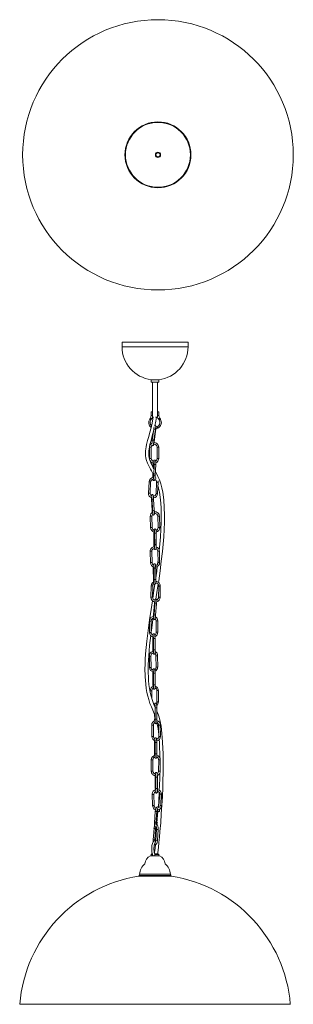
# Model space of a CAD drawing. Header units: millimetres. Extents: x -334 to 172, y -1581 to 241.
import ezdxf

# ---------------------------------------------------------------- set-up
doc = ezdxf.new("R2010")
doc.units = ezdxf.units.MM

msp = doc.modelspace()

# ---------------------------------------------------------------- linework, layer by layer
at = {"color": 7, "linetype": 'Continuous', "lineweight": 15}
for p, q in [((-144.8, -355.7), (-144.8, -364.3)), ((-144.8, -355.7), (-22.8, -355.7)), ((-22.8, -364.3), (-22.8, -355.7)), ((-90.8, -425.3), (-90.8, -429.7)), ((-90.8, -425.3), (-76.8, -425.3)), ((-76.8, -429.7), (-90.8, -429.7)), ((-88.7, -429.7), (-88.7, -484.7)), ((-79, -484.7), (-79, -429.7)), ((-76.8, -429.7), (-76.8, -425.3)), ((-79, -467.9), (-79, -457.1)), ((-91, -484.7), (-91, -491.7)), ((-88.7, -484.7), (-91, -484.7)), ((-88.7, -484.7), (-88.7, -491.7)), ((-79.1, -491.7), (-79.1, -484.7)), ((-76.7, -484.7), (-79.1, -484.7)), ((-76.7, -491.7), (-76.7, -484.7)), ((-92.4, -496.5), (-93.6, -498.3)), ((-91.4, -499.8), (-90.1, -498)), ((-86.8, -494.7), (-88.7, -494.7)), ((-79, -494.7), (-82.9, -494.7)), ((-79, -494.7), (-79, -494.7)), ((-77.5, -498), (-76.3, -499.8)), ((-74, -498.3), (-75.2, -496.5)), ((-86.1, -516.9), (-88.9, -537)), ((-85.9, -537.5), (-83.1, -517.3)), ((-85.6, -540.9), (-82.8, -520.7)), ((-79.9, -512.4), (-79.9, -512.4)), ((-94, -550.1), (-93.9, -571.1)), ((-90.9, -571), (-91, -550)), ((-80, -550), (-80, -571)), ((-77, -571), (-77, -550)), ((-87.2, -582.6), (-87.4, -587.3)), ((-87.2, -582.6), (-87.2, -582.6)), ((-85.3, -582.1), (-86.3, -603.1)), ((-85.3, -582.1), (-85.3, -582.1)), ((-83.3, -603.3), (-82.3, -582.2)), ((-87.9, -598.7), (-88.1, -603.5)), ((-94.9, -614.2), (-96, -635.1)), ((-93, -635.2), (-91.9, -614.4)), ((-88.1, -603.5), (-88.1, -603.5)), ((-80.9, -614.9), (-82, -635.8)), ((-79, -636.1), (-77.9, -615.1)), ((-90.5, -646.3), (-89.3, -667.2)), ((-90.5, -646.3), (-90.5, -646.3)), ((-89.4, -646.1), (-88.2, -667.1)), ((-89.4, -646.1), (-89.4, -646.1)), ((-85.2, -666.9), (-86.4, -646)), ((-89.3, -667.2), (-89.3, -667.2)), ((-92.6, -678.2), (-92, -699.1)), ((-89, -699), (-89.6, -678.1)), ((-78.7, -678), (-78.1, -699)), ((-75.1, -698.8), (-75.7, -677.9)), ((-84.7, -709.4), (-84.5, -730.5)), ((-84.7, -709.4), (-84.7, -709.4)), ((-81.5, -730.5), (-81.7, -709.4)), ((-86.1, -710.5), (-86, -731.4)), ((-86.1, -710.5), (-86.1, -710.5)), ((-92.7, -742.9), (-92.2, -763.8)), ((-89.2, -763.8), (-89.7, -742.8)), ((-86, -731.4), (-86, -731.4)), ((-78.8, -742.7), (-78.3, -763.7)), ((-75.3, -763.5), (-75.8, -742.6)), ((-78.4, -761.4), (-79, -766.4)), ((-87.1, -775.1), (-86.9, -796)), ((-87.1, -775.1), (-87.1, -775.1)), ((-85.6, -774), (-85.4, -795.1)), ((-85.6, -774), (-85.6, -774)), ((-82.4, -795.1), (-82.6, -774)), ((-86.9, -796), (-86.9, -796)), ((-91.1, -806.8), (-91.5, -827.7)), ((-88.5, -827.8), (-88.1, -806.8)), ((-77.1, -807), (-77.5, -828.1)), ((-74.5, -828.1), (-74.1, -807)), ((-84.8, -839), (-86.5, -859.9)), ((-84, -839.6), (-85.7, -860.5)), ((-84.8, -839), (-84.8, -839)), ((-84, -839.6), (-84, -839.6)), ((-82.8, -860.8), (-81, -839.8)), ((-94.1, -872), (-93.9, -893)), ((-90.9, -893), (-91.1, -872)), ((-87, -863.3), (-86.5, -860)), ((-86.5, -859.9), (-86.5, -859.9)), ((-81.9, -871.5), (-81.7, -892.6)), ((-78.7, -892.6), (-78.9, -871.5)), ((-88.1, -903.8), (-87.8, -924.8)), ((-88.1, -903.8), (-88.1, -903.8)), ((-86.8, -903.9), (-86.5, -924.9)), ((-86.8, -903.9), (-86.8, -903.9)), ((-83.5, -924.9), (-83.8, -903.8)), ((-87.8, -924.8), (-87.8, -924.8)), ((-94.3, -936.4), (-94.1, -957.4)), ((-91.1, -957.4), (-91.3, -936.4)), ((-82.1, -935.9), (-81.9, -957)), ((-78.9, -957), (-79.1, -935.9)), ((-88, -968.4), (-87.7, -989.4)), ((-88, -968.4), (-88, -968.4)), ((-86.8, -968.5), (-86.4, -989.5)), ((-86.8, -968.5), (-86.8, -968.5)), ((-83.4, -989.5), (-83.8, -968.4)), ((-92.9, -1000.8), (-92.9, -1002.7)), ((-89.8, -1015.3), (-89.9, -1000.8)), ((-87.7, -989.4), (-87.7, -989.4)), ((-80.7, -1000.2), (-80.5, -1021.3)), ((-77.5, -1021.3), (-77.7, -1000.2)), ((-83.6, -1032.2), (-83.3, -1053.3)), ((-83.6, -1032.2), (-83.6, -1032.2)), ((-80.3, -1053.3), (-80.6, -1032.2)), ((-84.7, -1044.2), (-84.5, -1053.1)), ((-84.5, -1053.1), (-84.5, -1053.1)), ((-89.9, -1064.4), (-89.6, -1085.4)), ((-86.6, -1085.4), (-86.9, -1064.4)), ((-77.2, -1064.1), (-76.8, -1085.1)), ((-73.8, -1085.1), (-74.2, -1064)), ((-85, -1096.2), (-84.7, -1117.2)), ((-85, -1096.2), (-85, -1096.2)), ((-83.7, -1096.3), (-83.4, -1117.3)), ((-83.7, -1096.3), (-83.7, -1096.3)), ((-80.4, -1117.3), (-80.7, -1096.3)), ((-90.7, -1128.5), (-90.7, -1149.5)), ((-87.7, -1149.5), (-87.7, -1128.5)), ((-84.7, -1117.2), (-84.7, -1117.2)), ((-77.1, -1128.3), (-77.2, -1149.4)), ((-74.2, -1149.4), (-74.1, -1128.3)), ((-83.7, -1160.5), (-83.3, -1181.5)), ((-83.6, -1160.5), (-83.7, -1160.5)), ((-82.4, -1160.5), (-82.1, -1181.6)), ((-82.4, -1160.5), (-82.4, -1160.5)), ((-79.1, -1181.6), (-79.4, -1160.5)), ((-83.3, -1181.5), (-83.3, -1181.5)), ((-89, -1192.2), (-88.5, -1213)), ((-85.5, -1212.9), (-86, -1192.1)), ((-75, -1191.9), (-74.5, -1212.7)), ((-71.5, -1212.6), (-72, -1191.8)), ((-83.4, -1224), (-85.1, -1245)), ((-82.1, -1245.2), (-80.5, -1224.3)), ((-78.7, -1223.9), (-80.4, -1244.8)), ((-85.7, -1255.4), (-87, -1276.3)), ((-84, -1276.6), (-82.7, -1255.6)), ((-78.7, -1250.8), (-78.6, -1250.6)), ((-81.1, -1256.9), (-82.4, -1277.8)), ((-79.4, -1278), (-78.1, -1257.1)), ((-75.4, -1305.9), (-92.3, -1305.9)), ((-90.8, -1303.7), (-90.8, -1305.9)), ((-89.8, -1302.7), (-88.9, -1302.7)), ((-84.6, -1302.7), (-77.8, -1302.7)), ((-76.8, -1305.9), (-76.8, -1303.7)), ((-54, -1343.7), (-113.7, -1343.7)), ((-54.8, -1342.2), (-112.9, -1342.2)), ((-333.8, -1580.8), (166.2, -1580.8))]:
    msp.add_line(p, q, dxfattribs=at)
at = {"color": 8, "linetype": 'Continuous', "lineweight": 15}
for p, q in [((-144.8, -364.3), (-22.8, -364.3)), ((-88.7, -491.7), (-91, -491.7)), ((-76.7, -491.7), (-79.1, -491.7)), ((-75.8, -1224.2), (-75.8, -1224.1)), ((-88.6, -1303.7), (-90.8, -1303.7)), ((-76.8, -1303.7), (-84.2, -1303.7)), ((-55.4, -1340.1), (-112.2, -1340.1))]:
    msp.add_line(p, q, dxfattribs=at)
at = {"color": 7, "linetype": 'Continuous', "lineweight": 15, "flags": 128}
for points in [[(-87.4, -494.7), (-87.8, -497.5), (-89.4, -506), (-91.2, -514.4), (-93.3, -522.4), (-95.4, -530.3), (-97.5, -538), (-99.3, -545.1), (-100.2, -549.5), (-100.8, -553.5), (-101.2, -557.1), (-101.4, -561), (-101.2, -565.7), (-100.6, -570.3), (-99.5, -575), (-97.9, -579.6), (-94.9, -586), (-92.2, -591), (-90.4, -594.2), (-88.4, -597.8), (-86.3, -601.8), (-86.2, -601.9)], [(-84.2, -510.5), (-82.4, -501.9), (-81.3, -494.7)], [(-79, -494.7), (-78.4, -496.4), (-77.5, -498)], [(-85.7, -590.4), (-86, -589.9), (-87, -588.1), (-88.4, -585.6), (-90, -582.4), (-91.7, -579), (-93.4, -574.4), (-94.6, -569.9), (-95.2, -565.5), (-95.4, -560.9), (-95.2, -557.2), (-94.8, -553.6), (-94.1, -549.7), (-93.2, -545.4), (-91.2, -537.5), (-88.9, -529.1), (-86.6, -520.4)], [(-82, -513.1), (-82, -512.5), (-82, -511.8), (-82.1, -511.5), (-82.2, -511.1), (-82.5, -510.8), (-82.9, -510.5), (-83.5, -510.3), (-84, -510.4), (-84.4, -510.6), (-84.5, -510.7)], [(-83.1, -517.3), (-83, -516.5), (-82.8, -515.2), (-82.6, -514.1), (-82.4, -513.3), (-82.3, -512.7), (-82.3, -512.5), (-82.3, -512.5)], [(-79.9, -512.4), (-80.8, -512.8), (-82.4, -513.2)], [(-89.5, -546.4), (-89.4, -546.6), (-89.2, -547), (-88.7, -547.3), (-88.2, -547.4), (-87.6, -547.3), (-87.2, -547.1), (-87, -546.9), (-86.8, -546.7), (-86.7, -546.5), (-86.6, -546.2), (-86.4, -545.8), (-86.3, -545), (-86.2, -544.6)], [(-86.7, -545.6), (-86.7, -545.6), (-86.7, -545.4), (-86.7, -545.1), (-86.6, -544.4), (-86.6, -543.4), (-86.5, -542.2), (-86.3, -540.8), (-86.1, -539.4), (-86, -538), (-85.9, -537.5)], [(-85.7, -541.6), (-85.7, -541.3), (-85.6, -540.9)], [(-82.3, -582.2), (-82.3, -581.5), (-82.3, -580), (-82.3, -578.6), (-82.4, -577.4), (-82.5, -576.3), (-82.7, -575.4), (-82.9, -574.9), (-83.2, -574.4), (-83.7, -574.1), (-84.4, -573.9), (-85.1, -574), (-85.5, -574.3), (-85.8, -574.7), (-86.1, -575.1), (-86.3, -575.7), (-86.5, -576.4)], [(-77.6, -800.1), (-77.1, -797.1), (-74.6, -779.1), (-72.3, -761.1), (-70.2, -743.1), (-68.9, -729.6), (-67.8, -716.1), (-66.9, -702.5), (-66.4, -689), (-66.3, -675.6), (-66.7, -661.9), (-67.7, -647.8), (-69.7, -633.6), (-71.3, -625.5), (-73.4, -617.7), (-75.7, -610.6), (-78.4, -604.3), (-81.1, -598.8), (-82.9, -595.4)], [(-88, -609.5), (-88, -609.5), (-87.8, -610.4), (-87.6, -610.9), (-87.2, -611.3), (-86.8, -611.7), (-86.1, -611.9), (-85.4, -611.7), (-85, -611.5), (-84.6, -611.1), (-84.4, -610.7), (-84.2, -610.1), (-83.9, -609.1), (-83.7, -608), (-83.5, -606.7), (-83.4, -605.2), (-83.3, -603.7), (-83.3, -603.2)], [(-86.3, -603.1), (-86.3, -603.8), (-86.4, -605.2), (-86.5, -606.6), (-86.7, -607.7), (-86.9, -608.6), (-87, -609.2), (-87.1, -609.4), (-87.1, -609.4)], [(-78.3, -622.6), (-77.4, -626), (-75.8, -633.6), (-73.8, -647.8), (-72.7, -661.8), (-72.3, -675.5), (-72.4, -688.9), (-72.9, -702.5), (-73.8, -716.1), (-74.9, -729.7), (-76.1, -741)], [(-86.4, -646), (-86.5, -645.2), (-86.6, -643.7), (-86.7, -642.3), (-86.9, -641.1), (-87, -640.1), (-87.2, -639.2), (-87.3, -638.7), (-87.5, -638.4), (-87.8, -638.1), (-88.2, -637.8), (-88.8, -637.6), (-89.4, -637.7), (-89.8, -638), (-90.1, -638.3), (-90.3, -638.6), (-90.4, -638.9), (-90.5, -639.2), (-90.6, -640)], [(-88.3, -674.6), (-88.2, -674.8), (-87.9, -675.1), (-87.5, -675.4), (-86.9, -675.6), (-86.3, -675.5), (-85.9, -675.2), (-85.6, -674.9), (-85.4, -674.6), (-85.3, -674.3), (-85.2, -673.9), (-85.1, -673.2), (-85.1, -672.2), (-85.1, -671), (-85.1, -669.6), (-85.1, -668.2), (-85.2, -666.9)], [(-88.2, -667.1), (-88.1, -667.9), (-88.1, -669.3), (-88.1, -670.6), (-88.1, -671.8), (-88.1, -672.7), (-88.1, -673.2), (-88.2, -673.5), (-88.2, -673.5)], [(-81.7, -709.4), (-81.7, -708.6), (-81.8, -707.1), (-81.8, -705.8), (-81.9, -704.6), (-82.1, -703.6), (-82.3, -702.8), (-82.5, -702.2), (-82.8, -701.9), (-83.3, -701.5), (-83.9, -701.4), (-84.6, -701.6), (-85, -701.8), (-85.3, -702.1), (-85.5, -702.5), (-85.6, -702.9), (-85.8, -703.8), (-85.8, -703.9)], [(-85.1, -703.7), (-85.1, -703.7), (-85.1, -703.8), (-85, -704.1), (-84.9, -704.8), (-84.8, -705.7), (-84.8, -706.9), (-84.7, -708.2), (-84.7, -709.4)], [(-85.5, -737.4), (-85.4, -738), (-85.1, -738.5), (-84.8, -738.9), (-84.3, -739.2), (-83.7, -739.4), (-83.1, -739.2), (-82.7, -739), (-82.4, -738.6), (-82.2, -738.3), (-82, -737.9), (-81.9, -737), (-81.7, -736), (-81.6, -734.8), (-81.5, -733.4), (-81.5, -731.9), (-81.5, -730.3)], [(-82.6, -774), (-82.6, -773.2), (-82.7, -771.7), (-82.7, -770.4), (-82.9, -769.2), (-83, -768.2), (-83.2, -767.4), (-83.4, -766.9), (-83.8, -766.5), (-84.2, -766.2), (-84.8, -766), (-85.5, -766.2), (-85.9, -766.4), (-86.2, -766.8), (-86.4, -767.1), (-86.5, -767.5), (-86.7, -768.2)], [(-86, -768.3), (-86, -768.3), (-86, -768.4), (-85.9, -768.8), (-85.9, -769.4), (-85.8, -770.3), (-85.7, -771.5), (-85.6, -772.8), (-85.6, -774)], [(-79.6, -771.1), (-80.7, -779.2), (-82.4, -791.9)], [(-86.2, -802.8), (-86, -803.2), (-85.7, -803.5), (-85.2, -803.9), (-84.6, -804), (-84, -803.8), (-83.6, -803.6), (-83.3, -803.2), (-83.1, -802.9), (-82.9, -802.5), (-82.8, -801.6), (-82.6, -800.6), (-82.5, -799.4), (-82.5, -798), (-82.4, -796.5), (-82.4, -794.9)], [(-84.2, -803.9), (-85.8, -814.9), (-88.1, -830)], [(-82.1, -831), (-79.7, -814.9), (-78.1, -803.8)], [(-88.7, -834.2), (-91.1, -850.3), (-94, -869.7), (-96.6, -889.2), (-99, -909), (-100.3, -920.8), (-101.2, -932.3), (-101.9, -943.2), (-102.3, -953.4), (-102.4, -958.9), (-102.4, -964.1), (-102.3, -969.3), (-102.1, -975.2), (-101.7, -981.7), (-101.1, -988.8), (-100.1, -996.5), (-98.8, -1004), (-97.2, -1010.9), (-95.5, -1017.2), (-93.2, -1024.2), (-90.6, -1030.6), (-87.9, -1036.6), (-85.3, -1042.5), (-83.4, -1047.7)], [(-81, -839.8), (-81, -839), (-80.9, -837.6), (-80.8, -836.2), (-80.8, -834.9), (-80.7, -833.9), (-80.8, -833), (-80.8, -832.3), (-80.9, -832), (-81.1, -831.6), (-81.4, -831.3), (-81.9, -831), (-82.4, -830.9), (-83, -831.1), (-83.3, -831.3), (-83.6, -831.5), (-83.7, -831.8), (-83.8, -832), (-83.9, -832.3), (-84.1, -832.9), (-84.1, -833.2)], [(-86, -863.3), (-87.3, -863.3), (-88.7, -863.7), (-90.1, -864.4), (-91.3, -865.3), (-92.3, -866.5), (-93.1, -867.8), (-93.7, -869.4), (-94, -871), (-94.1, -872)], [(-90.9, -891.8), (-90.5, -888.5), (-87.8, -869.3), (-87.4, -866.5)], [(-86.8, -866.3), (-86.8, -866.7), (-86.7, -867.4), (-86.6, -867.8), (-86.5, -868.1), (-86.2, -868.5), (-85.7, -868.7), (-85.1, -868.8), (-84.6, -868.7), (-84.2, -868.5), (-84, -868.2), (-83.8, -868), (-83.7, -867.8), (-83.6, -867.4), (-83.5, -866.8), (-83.3, -866), (-83.2, -864.8), (-83, -863.5), (-82.9, -862.1), (-82.8, -860.7)], [(-85.7, -860.5), (-85.8, -861.3), (-85.9, -862.7), (-86.1, -864), (-86.2, -865.1), (-86.4, -866), (-86.4, -866.5), (-86.5, -866.7), (-86.5, -866.7)], [(-83.6, -1031.5), (-85.3, -1027.7), (-87.4, -1022.5), (-89.3, -1016.9), (-91.1, -1010.8), (-92.6, -1004.1), (-94, -996.7), (-95, -989), (-95.7, -981.8), (-96.1, -975.3), (-96.4, -967.2), (-96.4, -960), (-96.3, -952.3), (-96, -944.2), (-95.4, -935.7), (-94.8, -926.6), (-93.9, -917.3), (-92.9, -908), (-91.8, -898.7)], [(-83.8, -903.8), (-83.8, -903), (-83.9, -901.5), (-84, -900.1), (-84.1, -898.9), (-84.2, -897.8), (-84.4, -897), (-84.5, -896.4), (-84.7, -896), (-85, -895.7), (-85.5, -895.4), (-86.1, -895.3), (-86.7, -895.4), (-87.1, -895.7), (-87.4, -896), (-87.6, -896.3), (-87.7, -896.7), (-87.8, -897.3), (-87.9, -897.9)], [(-87.4, -930.8), (-87.2, -931.6), (-87.1, -932.2), (-86.9, -932.5), (-86.6, -932.9), (-86.1, -933.2), (-85.5, -933.3), (-84.9, -933.1), (-84.5, -932.9), (-84.2, -932.6), (-84, -932.3), (-83.9, -931.9), (-83.8, -931.3), (-83.7, -930.4), (-83.6, -929.2), (-83.5, -927.8), (-83.5, -926.4), (-83.5, -925), (-83.5, -924.8)], [(-86.5, -924.9), (-86.5, -925.6), (-86.5, -927), (-86.5, -928.3), (-86.6, -929.5), (-86.7, -930.4), (-86.7, -930.9), (-86.8, -931.1), (-86.8, -931.1)], [(-83.8, -968.4), (-83.8, -967.6), (-83.8, -966.2), (-83.9, -964.8), (-84, -963.5), (-84.1, -962.5), (-84.3, -961.6), (-84.5, -961.1), (-84.7, -960.7), (-85, -960.3), (-85.5, -960), (-86.1, -959.9), (-86.7, -960.1), (-87.1, -960.3), (-87.3, -960.6), (-87.5, -960.9), (-87.6, -961.3), (-87.8, -961.9), (-87.8, -962.4)], [(-87.3, -995.7), (-87.2, -996.2), (-87, -996.8), (-86.8, -997.2), (-86.5, -997.5), (-86, -997.8), (-85.4, -997.9), (-84.8, -997.8), (-84.4, -997.5), (-84.1, -997.2), (-84, -996.9), (-83.8, -996.5), (-83.7, -995.9), (-83.6, -995), (-83.5, -993.8), (-83.4, -992.5), (-83.4, -991), (-83.4, -989.6), (-83.4, -989.4)], [(-86.4, -989.5), (-86.4, -990.2), (-86.4, -991.7), (-86.5, -993), (-86.5, -994.1), (-86.6, -995), (-86.7, -995.5), (-86.7, -995.7), (-86.7, -995.7)], [(-83.9, -1026.7), (-84.9, -1026.9), (-85.7, -1026.9)], [(-80.6, -1032.2), (-80.6, -1031.4), (-80.7, -1029.9), (-80.7, -1028.5), (-80.8, -1027.3), (-81, -1026.2), (-81.1, -1025.4), (-81.3, -1024.8), (-81.5, -1024.4), (-81.8, -1024.1), (-82.3, -1023.8), (-82.9, -1023.7), (-83.5, -1023.8), (-83.9, -1024.1), (-84.2, -1024.4), (-84.3, -1024.7), (-84.5, -1025.1), (-84.6, -1025.7), (-84.7, -1026.6), (-84.7, -1026.9)], [(-84.4, -1029.9), (-84.3, -1029.9), (-83.7, -1029.7)], [(-84.1, -1059.3), (-84, -1060), (-83.8, -1060.5), (-83.6, -1060.9), (-83.3, -1061.3), (-82.8, -1061.6), (-82.2, -1061.7), (-81.6, -1061.5), (-81.2, -1061.3), (-81, -1061), (-80.8, -1060.6), (-80.7, -1060.3), (-80.5, -1059.7), (-80.4, -1058.8), (-80.3, -1057.6), (-80.3, -1056.2), (-80.3, -1054.8), (-80.3, -1053.4), (-80.3, -1053.2)], [(-83.3, -1053.2), (-83.3, -1054), (-83.3, -1055.4), (-83.3, -1056.7), (-83.4, -1057.9), (-83.4, -1058.7), (-83.5, -1059.3), (-83.6, -1059.5), (-83.6, -1059.5)], [(-79.1, -1302.7), (-78.7, -1299.8), (-77.6, -1290.8), (-76.6, -1281.3), (-75.6, -1271.3), (-74.7, -1261.1), (-73.3, -1244.8), (-72.2, -1228.5), (-71.2, -1212.5), (-70.3, -1196.1), (-69.7, -1180.6), (-69.3, -1166.2), (-69, -1153.1), (-68.8, -1141.2), (-68.8, -1129), (-69, -1117.6), (-69.3, -1106.7), (-69.8, -1096.5), (-70.4, -1087), (-71, -1079.6), (-71.8, -1072.8), (-72.7, -1066.5), (-73.7, -1060.7), (-75, -1054.5), (-77, -1047.8), (-79.4, -1041.1), (-80.5, -1038.6)], [(-80.7, -1096.3), (-80.7, -1095.5), (-80.8, -1094), (-80.9, -1092.6), (-81, -1091.4), (-81.1, -1090.3), (-81.3, -1089.4), (-81.4, -1088.9), (-81.6, -1088.5), (-81.9, -1088.1), (-82.4, -1087.8), (-83, -1087.7), (-83.6, -1087.9), (-84, -1088.2), (-84.3, -1088.5), (-84.5, -1088.8), (-84.6, -1089.1), (-84.7, -1089.6)], [(-76.1, -1091.1), (-75.8, -1095.8), (-75.3, -1106), (-75, -1116.8), (-74.9, -1124.8)], [(-84.2, -1123.3), (-84.1, -1124), (-84, -1124.6), (-83.7, -1125), (-83.4, -1125.4), (-83, -1125.6), (-82.4, -1125.7), (-81.8, -1125.6), (-81.3, -1125.3), (-81.1, -1125), (-80.9, -1124.7), (-80.8, -1124.3), (-80.7, -1123.7), (-80.5, -1122.8), (-80.5, -1121.6), (-80.4, -1120.3), (-80.4, -1118.9), (-80.4, -1117.4), (-80.4, -1117.3)], [(-83.4, -1117.3), (-83.4, -1118.1), (-83.4, -1119.5), (-83.4, -1120.8), (-83.5, -1121.9), (-83.6, -1122.8), (-83.6, -1123.3), (-83.7, -1123.5), (-83.7, -1123.5)], [(-79.4, -1160.5), (-79.4, -1159.7), (-79.5, -1158.2), (-79.5, -1156.8), (-79.6, -1155.6), (-79.8, -1154.5), (-79.9, -1153.7), (-80.1, -1153.1), (-80.3, -1152.7), (-80.6, -1152.4), (-81.1, -1152.1), (-81.7, -1152), (-82.3, -1152.1), (-82.7, -1152.4), (-83, -1152.7), (-83.1, -1153), (-83.3, -1153.4), (-83.4, -1154), (-83.5, -1154.8)], [(-75, -1152.9), (-75.2, -1162.8), (-75.5, -1175.6), (-75.9, -1185)], [(-83, -1187.2), (-82.9, -1187.4), (-82.8, -1188.3), (-82.6, -1188.8), (-82.4, -1189.2), (-82.1, -1189.6), (-81.6, -1189.9), (-81, -1190), (-80.4, -1189.8), (-80, -1189.6), (-79.8, -1189.3), (-79.6, -1188.9), (-79.5, -1188.6), (-79.3, -1188), (-79.2, -1187.1), (-79.1, -1185.9), (-79.1, -1184.5), (-79, -1183.1), (-79.1, -1181.7), (-79.1, -1181.5)], [(-82.1, -1181.5), (-82, -1182.3), (-82.1, -1183.7), (-82.1, -1185), (-82.1, -1186.2), (-82.2, -1187), (-82.3, -1187.6), (-82.3, -1187.8), (-82.3, -1187.8)], [(-76, -1188.8), (-76.1, -1189.4), (-76.7, -1204), (-77.4, -1216.3)], [(-76.8, -1217.1), (-77, -1216.8), (-77.5, -1216.2), (-78.2, -1215.8), (-79, -1215.6), (-79.8, -1215.8), (-80.5, -1216.1), (-81.1, -1216.7), (-81.7, -1217.5), (-82.3, -1218.7), (-82.8, -1220.1), (-83.1, -1221.6), (-83.4, -1223.2), (-83.4, -1224)], [(-80.5, -1224.3), (-80.4, -1223.5), (-80.2, -1222.2), (-79.9, -1221), (-79.6, -1219.9), (-79.2, -1219.1), (-78.9, -1218.7), (-78.8, -1218.6), (-78.8, -1218.6)], [(-85.1, -1245), (-85.1, -1245.8), (-85.1, -1247.3), (-85, -1248.8), (-84.8, -1250.1), (-84.4, -1251.4), (-83.9, -1252.3), (-83.3, -1252.9), (-82.6, -1253.3), (-81.8, -1253.5), (-81.2, -1253.4)], [(-78.1, -1257.1), (-78, -1256.3), (-78, -1254.7), (-78.2, -1253.2), (-78.4, -1251.8), (-78.8, -1250.5), (-79.3, -1249.4), (-79.9, -1248.6), (-80.5, -1248.1), (-81.3, -1247.8), (-82.1, -1247.8)], [(-82.4, -1278.5), (-83.1, -1278.2), (-84.1, -1278.1), (-85, -1278.4), (-85.9, -1278.8), (-86.6, -1279.5), (-87.3, -1280.4), (-88, -1281.7), (-88.6, -1283.3), (-89.1, -1285.1), (-89.5, -1287), (-89.7, -1289), (-89.9, -1291.1), (-89.9, -1293.2), (-89.9, -1295.3), (-89.7, -1297.4), (-89.5, -1299.4), (-89.1, -1301.3), (-88.7, -1303), (-88.2, -1304.6), (-87.5, -1305.9)], [(-84.3, -1303.4), (-84.5, -1303), (-84.9, -1301.9), (-85.2, -1300.5), (-85.5, -1298.9), (-85.7, -1297.2), (-85.9, -1295.3), (-85.9, -1293.4), (-85.9, -1291.4), (-85.7, -1289.5), (-85.5, -1287.7), (-85.2, -1286.1), (-84.9, -1284.7), (-84.5, -1283.6), (-84.1, -1282.8), (-83.8, -1282.3), (-83.6, -1282.1), (-83.6, -1282.1)], [(-83.1, -1285.6), (-83.8, -1292), (-84.8, -1300.2), (-85, -1301.6)], [(-84.9, -1285), (-84.5, -1285.3), (-83.8, -1285.6), (-82.9, -1285.6), (-82.1, -1285.3), (-81.5, -1284.8), (-81, -1284.1), (-80.4, -1283), (-80, -1281.7), (-79.7, -1280.2), (-79.4, -1278.7), (-79.4, -1278)], [(-84, -1278.2), (-84.1, -1277.9), (-84, -1276.5)]]:
    msp.add_lwpolyline(points, dxfattribs=at)
at = {"color": 8, "linetype": 'Continuous', "lineweight": 15, "flags": 128}
for points in [[(-86.1, -516.9), (-86, -516.7), (-85.6, -516.7), (-85.2, -516.6), (-84.6, -516.7), (-84, -516.8), (-83.5, -516.9), (-83.2, -517.1), (-83.1, -517.2), (-83.1, -517.3)], [(-82.8, -520.7), (-82.8, -520.7), (-82.9, -520.5), (-83.3, -520.4), (-83.5, -520.3)], [(-88.9, -537.1), (-88.8, -536.9), (-88.4, -536.9), (-88, -536.8), (-87.4, -536.9), (-86.8, -537), (-86.3, -537.1), (-86, -537.3), (-85.9, -537.4), (-85.9, -537.5)], [(-85.6, -540.9), (-85.6, -540.9), (-85.7, -540.7), (-86.1, -540.6), (-86.3, -540.5)], [(-80, -571), (-80, -571), (-79.8, -571), (-79.4, -571), (-78.9, -571), (-78.3, -571)], [(-86.2, -603.1), (-86.2, -603.1), (-86.1, -603.1), (-85.7, -603.1), (-85.1, -603.1), (-84.6, -603.1), (-84, -603.1), (-83.6, -603.2), (-83.3, -603.2), (-83.3, -603.2)], [(-82, -635.8), (-82, -635.8), (-81.9, -635.9), (-81.6, -635.9), (-81.1, -636), (-80.5, -636)], [(-78.1, -698.9), (-78.1, -698.9), (-78, -698.8), (-77.6, -698.8), (-77.1, -698.8), (-76.5, -698.7)], [(-78.3, -763.6), (-78.3, -763.6), (-78.1, -763.6), (-77.7, -763.5), (-77.2, -763.5), (-76.6, -763.5)], [(-76.1, -827.9), (-75.5, -827.9), (-75, -828), (-74.7, -828), (-74.5, -828), (-74.5, -828)], [(-81.7, -892.4), (-81.7, -892.5), (-81.5, -892.5), (-81.1, -892.5), (-80.6, -892.5), (-80, -892.5), (-79.5, -892.5)], [(-81.9, -956.8), (-81.9, -956.9), (-81.8, -956.9), (-81.4, -956.9), (-80.8, -956.9), (-80.3, -956.9), (-79.7, -956.9)], [(-80.5, -1021.2), (-80.5, -1021.2), (-80.3, -1021.2), (-80, -1021.3), (-79.4, -1021.3), (-78.9, -1021.3), (-78.3, -1021.3)], [(-76.8, -1085.1), (-76.8, -1085.1), (-76.7, -1085.1), (-76.4, -1085.1), (-75.9, -1085.1), (-75.3, -1085.1), (-74.7, -1085.1)], [(-75.3, -1149.4), (-74.8, -1149.4), (-74.4, -1149.3), (-74.2, -1149.3), (-74.2, -1149.3)], [(-73.5, -1192.1), (-72.9, -1192), (-72.4, -1192), (-72.1, -1191.9), (-72, -1191.8), (-72, -1191.8)], [(-73, -1212.9), (-72.4, -1212.8), (-72, -1212.8), (-71.6, -1212.7), (-71.5, -1212.6), (-71.5, -1212.6)], [(-80.4, -1244.8), (-80.4, -1244.8), (-80.2, -1244.9), (-79.9, -1244.9), (-79.4, -1245), (-78.8, -1245), (-78.4, -1245)], [(-87, -1276.3), (-86.9, -1276.4), (-86.6, -1276.4), (-86.2, -1276.5), (-85.6, -1276.5), (-85, -1276.6), (-84.5, -1276.6), (-84.2, -1276.6), (-84, -1276.5), (-84, -1276.5)]]:
    msp.add_lwpolyline(points, dxfattribs=at)
at = {"color": 7, "linetype": 'Continuous', "lineweight": 15}
for radius in [250, 61, 60, 4.87, 3.87]:
    msp.add_circle((-78.4, -9.3), radius, dxfattribs=at)
for centre, radius, start, end in [((-83.4, -364.3), 61.4, 180, 263.0688), ((-84.2, -364.3), 61.4, 276.9312, 0), ((-99.6, -491.7), 8.65, 326.6067, 0.0039), ((-496.5, -487.5), 407.9, 358.9869, 359.409), ((-51.5, -492.1), 27.6, 179.1096, 185.3514), ((-68, -491.7), 8.65, 179.9959, 213.3936), ((-84.3, -504.6), 11.3, 146.303, 232.9798), ((-84.3, -504.6), 8.53, 146.2676, 224.3385), ((-97.9, -492.6), 9.43, 325.2931, 347.0586), ((-83.5, -504.6), 8.64, 294.5872, 33.4144), ((-83.5, -504.6), 11.4, 294.5785, 33.4077), ((-21.6, -525.2), 65, 168.8176, 172.5889), ((-83.9, -504.3), 11.8, 274.6625, 295.4406), ((-206.3, -503.5), 124.7, 352.0699, 354.2831), ((-85.5, -550), 8.43, 118.0183, 180.3835), ((-85.7, -550), 5.3, 134.6541, 180.7026), ((12.8, -551.6), 102.7, 171.8361, 175.9057), ((-85.5, -550), 5.44, 359.7123, 102.5383), ((-85.5, -550), 8.45, 359.8808, 96.1651), ((-85.5, -571.1), 8.41, 179.7461, 271.5094), ((-85.5, -571.1), 5.46, 179.8771, 269.4662), ((-39.5, -584.6), 47.7, 173.6669, 177.5464), ((-107.4, -580.1), 22.2, 354.7804, 9.9158), ((-85.4, -571.1), 5.39, 300.5104, 0.6512), ((-85.3, -571.1), 8.37, 291.3522, 0.5212), ((-86.4, -614.6), 8.45, 90.4216, 176.9678), ((-86.6, -614.5), 5.27, 95.8399, 178.4094), ((-47.8, -605.6), 40.4, 177.1443, 181.1836), ((-86.1, -614.5), 5.2, 355.5127, 67.2575), ((-84.6, -611), 4.49, 52.9028, 76.0258), ((-84.6, -614.5), 6.77, 354.8575, 17.2485), ((-87.7, -635.5), 8.35, 176.6914, 256.5116), ((-87.8, -635.7), 5.17, 175.2182, 245.1384), ((-87.3, -635.6), 5.29, 274.4301, 358.1834), ((-87.4, -635.5), 8.39, 275.6256, 357.1449), ((-23.8, -642.1), 66.8, 181.1141, 183.6117), ((-125.3, -647), 35.9, 1.4305, 11.5267), ((-84.2, -677.9), 8.37, 117.5005, 181.609), ((-21.5, -663.6), 67.9, 183.0942, 186.3707), ((-84.2, -678.1), 8.53, 1.3043, 96.0034), ((-84.1, -678.1), 5.47, 0.9038, 100.1331), ((-84.5, -677.9), 5.1, 137.0344, 182.3574), ((-83.6, -698.9), 8.47, 181.1787, 262.0317), ((-83.6, -699), 5.42, 180.7412, 255.0291), ((-33.1, -709.7), 53.1, 177.0989, 180.8306), ((-83.5, -699.1), 5.37, 286.3849, 1.736), ((-83.4, -699.1), 8.28, 281.6457, 1.9237), ((-84.4, -742.6), 8.3, 91.1789, 181.904), ((-84.5, -742.6), 5.24, 96.1707, 182.6955), ((-34.4, -731.1), 51.6, 180.312, 183.7011), ((-115, -731.8), 30.5, 350.0514, 2.7298), ((-84.1, -742.6), 5.26, 359.4804, 66.9465), ((-84.2, -742.8), 8.42, 0.9713, 71.8306), ((-83.8, -763.7), 8.46, 181.1213, 256.9744), ((-83.8, -763.6), 5.46, 181.0944, 242.7935), ((-83.5, -763.9), 5.22, 277.1412, 2.8882), ((-83.7, -763.8), 8.35, 276.9375, 1.6772), ((-33.1, -774.3), 54, 176.9395, 180.7998), ((-82.7, -806.9), 8.39, 109.4765, 179.2523), ((-30.8, -795.6), 56.1, 180.3956, 183.9659), ((-115.9, -796.4), 30.5, 350.0514, 2.7298), ((-82.6, -806.9), 5.44, 358.7035, 91.7622), ((-82.5, -806.8), 8.39, 358.5853, 89.7797), ((-83, -806.7), 5.11, 126.8154, 180.7772), ((-83.1, -827.9), 8.41, 178.6828, 264.8968), ((-83.1, -827.9), 5.39, 178.5047, 263.0889), ((5, -846), 90.1, 173.7549, 175.5496), ((-130.6, -834.3), 46.9, 353.5822, 1.7835), ((-83, -827.9), 8.51, 285.0775, 358.9601), ((-82.7, -828), 5.23, 292.1591, 0.5742), ((-85.8, -871.5), 5.29, 96.804, 185.005), ((21.6, -868.9), 108.4, 175.2798, 177.0694), ((-87.5, -871.4), 5.58, 358.993, 46.1167), ((-86.7, -871), 7.84, 356.7825, 62.4713), ((-87.3, -892.8), 5.61, 302.7733, 3.4048), ((-87.5, -892.7), 8.76, 293.7117, 1.651), ((-86.1, -893.4), 7.83, 177.072, 263.7937), ((-85.9, -893.3), 5.01, 176.4705, 254.8778), ((-19.1, -902.6), 69, 178.626, 180.9464), ((-118.3, -903.1), 31.4, 358.6626, 10.2302), ((-86.1, -935.9), 8.26, 93.2251, 183.4044), ((-25.4, -924), 62.4, 180.7328, 183.5016), ((-86.9, -935.4), 7.84, 356.902, 64.2897), ((-86, -936), 5.31, 97.6937, 184.9055), ((-87.7, -935.8), 5.62, 359.1024, 46.5419), ((-86.4, -957.8), 7.75, 176.7115, 266.5761), ((-86.2, -957.7), 4.95, 176.2374, 258.686), ((-118.2, -967.8), 31.4, 358.6626, 10.2302), ((-87.6, -957.2), 5.62, 305.835, 3.6), ((-87.7, -957.1), 8.73, 295.6275, 1.7426), ((-16.2, -967.2), 71.8, 178.568, 180.9276), ((-84.4, -1000.4), 8.46, 103.6756, 182.6861), ((-84.1, -1000.5), 5.77, 115.9183, 182.3986), ((-24.6, -988.6), 63.1, 180.7436, 183.5409), ((-85.6, -999.8), 4.93, 355.4685, 66.1644), ((-85.7, -999.9), 7.97, 357.7127, 73.7735), ((-115, -1031.5), 31.4, 358.6626, 10.2302), ((-86.3, -1021.4), 5.75, 327.1487, 2.0573), ((-86.2, -1021.5), 8.62, 308.6394, 2.2603), ((-81.6, -1064), 8.34, 101.8718, 182.7097), ((-22.2, -1052.3), 62.4, 180.733, 183.5026), ((-82.3, -1063.9), 8.17, 358.9229, 75.3938), ((-81.3, -1064.1), 5.57, 112.6137, 182.5564), ((-82.3, -1063.8), 5.12, 357.3145, 69.1249), ((-241.4, -1094), 164.9, 4.3414, 12.1798), ((-81.3, -1085.5), 8.28, 179.2807, 252.1731), ((-81.3, -1085.5), 5.31, 178.7081, 237.1393), ((-125.4, -1096.2), 41.7, 359.8586, 8.18), ((-82.1, -1085.5), 5.25, 281.2258, 4.566), ((-82.2, -1085.4), 8.39, 279.7343, 2.565), ((-23.5, -1095), 61.5, 178.0657, 181.1111), ((-82.2, -1128.4), 8.49, 98.116, 180.5433), ((-82.4, -1128.3), 5.3, 103.1769, 182.5334), ((-22.1, -1116.4), 62.6, 180.7361, 183.5138), ((-82.3, -1128.1), 5.13, 357.7193, 71.129), ((-82.4, -1128.2), 8.22, 358.9423, 76.265), ((-82.5, -1149.7), 8.18, 178.7017, 270.4235), ((-82.5, -1149.6), 5.23, 178.5463, 267.0475), ((-16.4, -1159.3), 67.2, 178.6667, 180.959), ((-113.8, -1159.8), 31.4, 358.6626, 10.2302), ((-82.8, -1149.3), 5.61, 301.4695, 0.277), ((-82.6, -1149.4), 8.49, 291.7146, 0.4279), ((-80.6, -1192), 8.34, 99.9182, 181.3813), ((-24.3, -1180.8), 59, 180.6721, 183.2144), ((-80.3, -1192), 8.36, 1.1185, 81.343), ((-80.6, -1192), 5.34, 107.343, 181.4724), ((-80.3, -1192), 5.38, 1.1565, 77.6171), ((-80.3, -1212.9), 8.24, 180.6933, 251.3123), ((-80.3, -1212.9), 5.2, 180.0493, 252.2666), ((-79.9, -1212.8), 8.37, 269.5419, 1.3325), ((-79.7, -1212.8), 5.23, 301.7215, 1.7932), ((-92.6, -1222.5), 16.9, 354.4654, 8.0988), ((-93.9, -1222.5), 15.2, 354.7924, 5.3906), ((-69.2, -1256.2), 16.6, 159.6233, 177.2679), ((-69.2, -1256.3), 13.5, 167.6835, 177.3261), ((-69.9, -1246.6), 12.3, 173.237, 195.6144), ((-95.1, -1255.6), 14.1, 354.6669, 17.3764), ((-97.5, -1243.6), 17.2, 345.3123, 355.8651), ((-67.1, -1277.7), 20, 176.0947, 186.3701), ((-90.8, -1278.2), 8.39, 327.6585, 2.8828), ((-83.8, -1322.8), 19, 116.7977, 173.9229), ((-89.8, -1303.7), 1, 90, 180), ((-86.3, -1304.6), 2.29, 327.0911, 23.2538), ((-77.8, -1303.7), 1, 0, 90), ((-83.9, -1322.8), 19, 6.0771, 63.2023), ((-83.8, -1342.2), 28.5, 131.3272, 175.7883), ((-83.8, -1342.2), 28.5, 4.2117, 48.6728), ((-73.1, -1602.1), 261.6, 98.9232, 175.3116), ((-110.5, -1344.4), 3.29, 136.5484, 167.3107), ((-117.2, -1339.7), 5, 330.9071, 355.7883), ((-50.4, -1339.7), 5, 184.2117, 209.0929), ((-57.2, -1344.4), 3.29, 12.6893, 43.4516), ((-94.6, -1602.1), 261.6, 4.6884, 81.0768)]:
    msp.add_arc(centre, radius, start, end, dxfattribs=at)
at = {"color": 8, "linetype": 'Continuous', "lineweight": 15}
for centre, radius, start, end in [((-87.3, -490.5), 10.1, 231.0395, 238.4576), ((-86.6, -490.7), 10.3, 234.3097, 242.2761), ((-86.1, -488.7), 10.1, 231.0366, 238.4592), ((-85.3, -488.8), 10.4, 234.3284, 242.2451), ((-71.2, -505.8), 10.1, 121.5448, 128.9562), ((-70.4, -505.6), 10.3, 117.7519, 125.6734), ((-70, -507.6), 10.1, 121.5412, 128.9626), ((-69.2, -507.5), 10.4, 117.7548, 125.6717), ((-73.2, -510.5), 6.97, 196.1986, 207.1828), ((-73.8, -511.5), 6.03, 200.7243, 214.0491), ((-92.6, -647.6), 97.5, 89.8396, 90.8036), ((-91.7, -646.2), 96.1, 89.5503, 90.3603), ((-78.5, -670.3), 120.3, 89.9307, 90.7123), ((-77.8, -646.1), 96.1, 89.5499, 90.3605), ((-92.5, -668.7), 97.6, 89.8399, 90.8031), ((-91.7, -667.3), 96.2, 89.5508, 90.36), ((-86.6, -599.1), 16.6, 85.77, 92.1725), ((-84.6, -598.4), 16.3, 82.0491, 92.5403), ((-77.7, -657.4), 86.4, 89.5081, 90.3957), ((-93.7, -611.8), 2.68, 244.5623, 277.7008), ((-92.8, -610.8), 3.7, 261.2697, 284.4907), ((-87.5, -620.1), 16.6, 85.7627, 92.1718), ((-79.6, -611.8), 3.33, 247.9051, 274.3945), ((-78.8, -611.5), 3.68, 261.2274, 284.5711), ((-94.8, -632.6), 2.68, 244.5709, 277.6949), ((-93.9, -631.7), 3.68, 261.2329, 284.5606), ((-79.9, -632.4), 3.63, 261.1117, 284.7154), ((-84.7, -728.3), 82.2, 93.3019, 94.0649), ((-80, -780.7), 134.9, 92.713, 93.9855), ((-83.5, -748.9), 81.9, 93.3043, 94.0656), ((-79, -798.6), 131.8, 92.7021, 93.9959), ((-91.3, -682.2), 4.17, 83.8673, 107.1761), ((-90.5, -681.6), 3.66, 75.7356, 96.6164), ((-77.3, -682.8), 5.05, 85.9211, 105.1223), ((-76.6, -681.4), 3.66, 75.7356, 96.6164), ((-90.8, -703.1), 4.17, 83.8755, 107.1637), ((-89.9, -702.6), 3.66, 75.7243, 96.623), ((-84.9, -716.8), 6.48, 88.0837, 101.0249), ((-83.1, -717.6), 8.37, 79.9996, 100.5777), ((-76, -701.9), 3.21, 74.3844, 97.7588), ((-91.5, -746.9), 4.17, 83.8673, 107.1761), ((-90.6, -746.4), 3.66, 75.7356, 96.6164), ((-84.7, -737.7), 6.46, 88.1297, 101.0343), ((-83, -738.3), 8.14, 79.7774, 100.7902), ((-77.5, -747.6), 5.05, 85.9211, 105.1223), ((-76.7, -746.2), 3.66, 75.7356, 96.6164), ((-91, -767.8), 4.17, 83.8755, 107.1637), ((-90.1, -767.3), 3.66, 75.7243, 96.623), ((-76.2, -766.6), 3.21, 74.3844, 97.7588), ((-85.8, -781.4), 6.48, 88.0837, 101.0249), ((-84.1, -782.2), 8.37, 79.9996, 100.5777), ((-85.6, -802.4), 6.46, 88.1297, 101.0343), ((-83.9, -802.9), 8.14, 79.7774, 100.7902), ((-90.2, -815.5), 8.78, 86.6439, 95.8923), ((-89.4, -816.1), 9.41, 82.0628, 91.7313), ((-76.2, -815.7), 8.78, 86.6439, 95.8923), ((-75.3, -814.5), 7.57, 80.8843, 92.9098), ((-90.6, -836.5), 8.77, 86.6408, 95.8977), ((-89.8, -837.1), 9.44, 82.0791, 91.7215), ((-76.6, -836.1), 8.22, 86.4082, 96.1816), ((-83.6, -833.3), 5.88, 258.2547, 265.8642), ((-81.2, -822.6), 17.2, 260.4046, 270.3889), ((-92.7, -864.2), 8, 260.2058, 276.2942), ((-91.7, -870.1), 1.98, 265.6906, 288.0611), ((-85.3, -854.1), 5.94, 258.2695, 265.9111), ((-82.9, -843.8), 16.9, 260.3456, 270.4502), ((-80.5, -863.6), 8.04, 260.2579, 276.2627), ((-79.5, -869.6), 1.99, 265.7311, 287.9954), ((-79.3, -891), 1.55, 263.2218, 290.9396), ((-92.5, -885.1), 7.99, 260.1996, 276.298), ((-91.5, -891.1), 1.99, 265.7388, 287.9828), ((-87.8, -850.1), 53.7, 269.73, 271.0727), ((-86.6, -825.5), 78.4, 269.8218, 272.0098), ((-87.5, -870.9), 53.8, 269.7308, 271.0758), ((-86.2, -848.4), 76.4, 269.8016, 272.0307), ((-92.9, -928.6), 8, 260.2058, 276.2942), ((-91.9, -934.5), 1.98, 265.6906, 288.0611), ((-80.7, -928), 8.04, 260.2579, 276.2627), ((-79.7, -934), 1.99, 265.7311, 287.9954), ((-92.8, -949.5), 7.99, 260.1996, 276.298), ((-91.8, -955.5), 1.99, 265.7388, 287.9828), ((-79.5, -955.4), 1.55, 263.2218, 290.9396), ((-87.8, -914.7), 53.7, 269.73, 271.0727), ((-86.5, -890.1), 78.4, 269.8218, 272.0098), ((-91.5, -992.9), 8, 260.2058, 276.2942), ((-90.5, -998.9), 1.98, 265.6906, 288.0611), ((-87.4, -935.6), 53.8, 269.7308, 271.0758), ((-86.2, -913.1), 76.4, 269.8016, 272.0307), ((-79.3, -992.3), 8.04, 260.2579, 276.2627), ((-78.3, -998.3), 1.99, 265.7311, 287.9954), ((-83.3, -953.8), 78.4, 269.8218, 272.0098), ((-78.1, -1019.7), 1.55, 263.2218, 290.9396), ((-84.3, -999.3), 53.8, 269.7308, 271.0758), ((-83, -976.8), 76.4, 269.8016, 272.0307), ((-88.8, -1048.5), 16, 266.0052, 273.6373), ((-87.7, -1058.7), 5.79, 269.1773, 277.8614), ((-76.1, -1048.1), 16.1, 266.0333, 273.6194), ((-75, -1058.3), 5.79, 269.1776, 277.8609), ((-88.5, -1069.5), 16, 266.0055, 273.6371), ((-87.4, -1079.6), 5.8, 269.1813, 277.8545), ((-74.6, -1079.7), 5.38, 268.9314, 278.1681), ((-84.7, -1042.5), 53.7, 269.73, 271.0727), ((-83.5, -1017.9), 78.4, 269.8218, 272.0098), ((-89.4, -1121.1), 7.49, 260.1995, 274.6053), ((-88.5, -1125), 3.63, 265.1781, 283.0533), ((-84.4, -1063.4), 53.8, 269.7308, 271.0758), ((-83.1, -1040.9), 76.4, 269.8016, 272.0307), ((-75.8, -1119.6), 8.83, 261.3041, 273.5092), ((-74.9, -1124.8), 3.64, 265.1956, 283.0265), ((-89.4, -1142.1), 7.49, 260.2018, 274.6039), ((-88.5, -1145.9), 3.63, 265.1881, 283.038), ((-83.4, -1106.8), 53.7, 269.73, 271.0727), ((-82.1, -1082.1), 78.4, 269.8218, 272.0098), ((-75.8, -1141), 8.4, 261.1705, 273.7975), ((-83.1, -1127.6), 53.8, 269.7308, 271.0758), ((-81.8, -1105.1), 76.4, 269.8016, 272.0307), ((-87.9, -1189.6), 2.79, 247.4593, 278.7563), ((-87.1, -1189.9), 2.49, 261.3908, 297.0828), ((-73.9, -1189.3), 2.81, 247.5915, 278.6891), ((-87.4, -1210.4), 2.79, 247.4718, 278.7499), ((-86.6, -1210.7), 2.47, 261.3138, 297.2158), ((-73.4, -1210.1), 2.77, 247.3675, 278.8304), ((-80.9, -1210.2), 14.1, 259.4537, 271.7017), ((-75.8, -1206.4), 17.8, 260.5128, 269.9223), ((-83.8, -1249.9), 5.88, 251.5867, 281.135), ((-82.5, -1231.1), 14.1, 259.462, 271.6873), ((-79.2, -1251.2), 5.99, 251.8488, 280.8507), ((-80.5, -1272.1), 6.02, 251.9364, 280.8035)]:
    msp.add_arc(centre, radius, start, end, dxfattribs=at)

doc.saveas('drawing.dxf')
